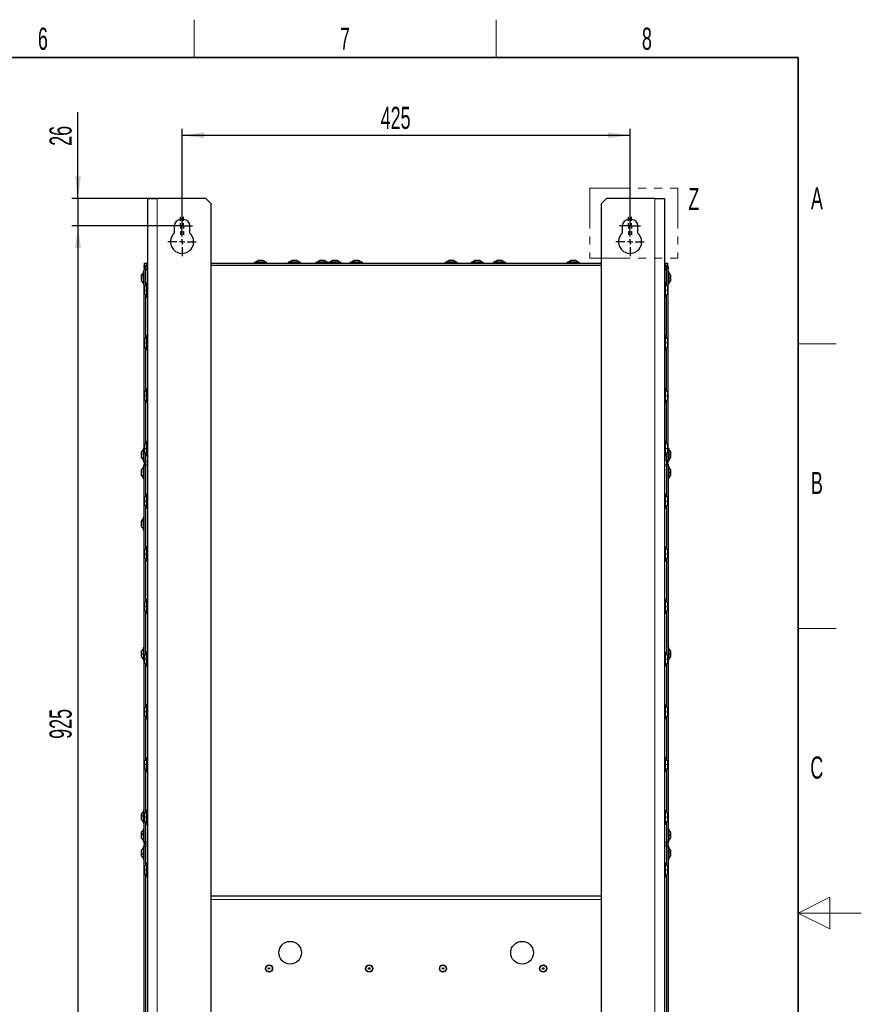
# Model space of a CAD drawing. Header units: millimetres. Extents: x 5 to 418, y 2 to 292.
# Tile 93 of 93: x 285 to 418, y 133 to 288. Entities that reach past the tile are written whole.
import ezdxf

# ---------------------------------------------------------------- set-up
doc = ezdxf.new("R2010")
doc.units = ezdxf.units.MM
doc.linetypes.add('PHANTOM', pattern=[12.7, 6.35, -1.27, 1.27, -1.27, 1.27, -1.27])
doc.layers.add('SLD-0', color=7, linetype='Continuous')
doc.styles.add('SLDTEXTSTYLE0', font='TXT', dxfattribs={"width": 0.605})
doc.dimstyles.new('SLDDIMSTYLE2', dxfattribs={"dimtxt": 3.5, "dimasz": 3.5, "dimexe": 0, "dimexo": 0.0625, "dimgap": 0.875, "dimtad": 1, "dimlfac": 6, "dimrnd": 1e-09, "dimzin": 12, "dimdsep": 46, "dimtxsty": 'SLDTEXTSTYLE0', "dimsah": 1, "dimcen": 0.09, "dimadec": 0, "dimazin": 3, "dimtfac": 1, "dimtofl": 0, "dimtmove": 0, "dimatfit": 3, "dimfxl": 1, "dimfrac": 2, "dimtolj": 1, "dimtzin": 12, "dimarcsym": 0})
doc.dimstyles.new('SLDDIMSTYLE3', dxfattribs={"dimtxt": 3.5, "dimasz": 3.5, "dimexe": 0, "dimexo": 0.0625, "dimgap": 0.875, "dimtad": 1, "dimlfac": 6, "dimrnd": 1e-09, "dimzin": 12, "dimdsep": 46, "dimtxsty": 'SLDTEXTSTYLE0', "dimsah": 1, "dimcen": 0.09, "dimadec": 0, "dimazin": 3, "dimtfac": 1, "dimtmove": 0, "dimatfit": 0, "dimfxl": 1, "dimfrac": 2, "dimtolj": 1, "dimtzin": 12, "dimarcsym": 0})

# ---------------------------------------------------------------- blocks, each defined once
blk = doc.blocks.new('_D_4')
at = {"layer": 'SLD-0', "color": 7}
for p, q in [((294.15, 260.22), (294.15, 273.9)), ((306.69, 260.22), (293.15, 260.22)), ((294.15, 260.22), (294.15, 255.88)), ((308.94, 255.88), (293.15, 255.88)), ((294.15, 255.88), (294.15, 248.88))]:
    blk.add_line(p, q, dxfattribs=at)
for points in [[(294.15, 260.22), (294.61, 263.72), (293.69, 263.72)], [(294.15, 255.88), (293.69, 252.38), (294.61, 252.38)]]:
    blk.add_solid(points, dxfattribs=at)
at = {"layer": 'SLD-0', "color": 7, "insert": (289.64, 268.56), "char_height": 3.5, "attachment_point": 1, "rotation": 90, "style": 'SLDTEXTSTYLE0'}
blk.add_mtext('26', dxfattribs=at)
blk = doc.blocks.new('_D_5')
at = {"layer": 'SLD-0', "color": 7}
for p, q in [((310.61, 255.63), (310.61, 271.22)), ((381.44, 255.63), (381.44, 271.22)), ((310.61, 270.22), (381.44, 270.22))]:
    blk.add_line(p, q, dxfattribs=at)
for points in [[(310.61, 270.22), (314.11, 269.76), (314.11, 270.68)], [(381.44, 270.22), (377.94, 270.68), (377.94, 269.76)]]:
    blk.add_solid(points, dxfattribs=at)
at = {"layer": 'SLD-0', "color": 7, "insert": (342.01, 274.73), "char_height": 3.5, "attachment_point": 1, "style": 'SLDTEXTSTYLE0'}
blk.add_mtext('425', dxfattribs=at)
blk = doc.blocks.new('_D_6')
at = {"layer": 'SLD-0', "color": 7}
for p, q in [((308.94, 255.88), (293.15, 255.88)), ((294.15, 255.88), (294.15, 101.72)), ((308.94, 101.72), (293.15, 101.72))]:
    blk.add_line(p, q, dxfattribs=at)
for points in [[(294.15, 255.88), (293.69, 252.38), (294.61, 252.38)], [(294.15, 101.72), (294.61, 105.22), (293.69, 105.22)]]:
    blk.add_solid(points, dxfattribs=at)
at = {"layer": 'SLD-0', "color": 7, "insert": (289.64, 174.79), "char_height": 3.5, "attachment_point": 1, "rotation": 90, "style": 'SLDTEXTSTYLE0'}
blk.add_mtext('925', dxfattribs=at)
blk = doc.blocks.new('SW_CENTERMARKSYMBOL_0')
at = {"layer": 'SLD-0', "color": 0}
for p, q in [((-0.83, 0), (-1.42, 0)), ((0, 0), (-0.42, 0)), ((0, 0.83), (0, 1.42)), ((0, 0), (0, 0.42)), ((0, 0), (0, -0.42)), ((0, 0), (0.42, 0)), ((0.83, 0), (1.42, 0)), ((0, -0.83), (0, -1.42))]:
    blk.add_line(p, q, dxfattribs=at)
blk = doc.blocks.new('SW_CENTERMARKSYMBOL_1')
at = {"layer": 'SLD-0', "color": 0}
for p, q in [((-0.83, 0), (-1.42, 0)), ((0, 0), (-0.42, 0)), ((0, 0.83), (0, 1.42)), ((0, 0), (0, 0.42)), ((0, 0), (0, -0.42)), ((0, 0), (0.42, 0)), ((0.83, 0), (1.42, 0)), ((0, -0.83), (0, -1.42))]:
    blk.add_line(p, q, dxfattribs=at)
blk = doc.blocks.new('SW_CENTERMARKSYMBOL_2')
at = {"layer": 'SLD-0', "color": 0}
for p, q in [((0, 0.83), (0, 2.25)), ((-0.83, 0), (-2.25, 0)), ((0, 0), (-0.42, 0)), ((0, 0), (0, 0.42)), ((0, 0), (0, -0.42)), ((0, 0), (0.42, 0)), ((0.83, 0), (2.25, 0)), ((0, -0.83), (0, -2.25))]:
    blk.add_line(p, q, dxfattribs=at)
blk = doc.blocks.new('SW_CENTERMARKSYMBOL_3')
at = {"layer": 'SLD-0', "color": 0}
for p, q in [((-0.83, 0), (-1.42, 0)), ((0, 0), (-0.42, 0)), ((0, 0.83), (0, 1.42)), ((0, 0), (0, 0.42)), ((0, 0), (0, -0.42)), ((0, 0), (0.42, 0)), ((0.83, 0), (1.42, 0)), ((0, -0.83), (0, -1.42))]:
    blk.add_line(p, q, dxfattribs=at)
blk = doc.blocks.new('SW_CENTERMARKSYMBOL_4')
at = {"layer": 'SLD-0', "color": 0}
for p, q in [((-0.83, 0), (-1.42, 0)), ((0, 0), (-0.42, 0)), ((0, 0.83), (0, 1.42)), ((0, 0), (0, 0.42)), ((0, 0), (0, -0.42)), ((0, 0), (0.42, 0)), ((0.83, 0), (1.42, 0)), ((0, -0.83), (0, -1.42))]:
    blk.add_line(p, q, dxfattribs=at)
blk = doc.blocks.new('SW_CENTERMARKSYMBOL_5')
at = {"layer": 'SLD-0', "color": 0}
for p, q in [((0, 0.83), (0, 2.25)), ((-0.83, 0), (-2.25, 0)), ((0, 0), (-0.42, 0)), ((0, 0), (0, 0.42)), ((0, 0), (0, -0.42)), ((0, 0), (0.42, 0)), ((0.83, 0), (2.25, 0)), ((0, -0.83), (0, -2.25))]:
    blk.add_line(p, q, dxfattribs=at)

msp = doc.modelspace()

# ---------------------------------------------------------------- linework, layer by layer
at = {"color": 7, "linetype": 'PHANTOM', "lineweight": 18}
for p, q in [((375.1004, 261.8351), (388.9651, 261.8351)), ((375.1004, 261.8351), (375.1004, 250.7879)), ((388.9651, 261.8351), (388.9651, 250.7879)), ((375.1004, 250.7879), (388.9651, 250.7879))]:
    msp.add_line(p, q, dxfattribs=at)
at = {"color": 7, "linetype": 'Continuous', "lineweight": 25}
for p, q in [((305.1903, 260.2183), (306.6903, 260.2183)), ((305.1903, 98.5516), (305.1903, 260.2183)), ((314.3569, 260.2183), (306.6903, 260.2183)), ((315.1903, 259.3849), (314.3569, 260.2183)), ((377.6903, 260.2183), (376.8569, 259.3849)), ((385.3569, 260.2183), (377.6903, 260.2183)), ((385.3569, 260.2183), (386.8569, 260.2183)), ((386.8569, 260.2183), (386.8569, 98.5516)), ((315.1903, 99.3849), (315.1903, 259.3849)), ((376.8569, 259.3849), (376.8569, 99.3849)), ((310.8569, 256.8849), (310.3569, 256.8849)), ((381.6903, 256.8849), (381.1903, 256.8849)), ((309.3569, 255.8849), (309.3569, 254.7261)), ((311.8569, 254.7261), (311.8569, 255.8849)), ((380.1903, 255.8849), (380.1903, 254.7261)), ((382.6903, 254.7261), (382.6903, 255.8849)), ((304.6069, 249.6433), (304.6903, 249.6433)), ((304.6069, 249.3099), (304.6069, 249.6433)), ((304.6632, 249.3099), (304.6069, 249.3099)), ((304.6069, 249.3099), (304.6069, 249.0599)), ((304.6903, 249.6433), (304.6903, 249.9766)), ((304.6903, 249.9766), (305.0236, 249.9766)), ((305.0236, 249.6433), (304.6903, 249.6433)), ((304.8569, 249.6433), (304.8569, 249.5386)), ((305.0236, 249.9766), (305.0236, 249.6433)), ((305.0236, 249.9766), (305.1903, 249.9766)), ((305.0236, 249.6433), (305.1903, 249.6433)), ((315.1903, 249.9766), (376.8569, 249.9766)), ((376.8569, 249.6433), (315.1903, 249.6433)), ((323.9236, 250.1433), (322.1236, 250.1433)), ((323.4361, 250.4349), (322.6111, 250.4349)), ((329.2569, 250.1433), (327.4569, 250.1433)), ((328.7694, 250.4349), (327.9444, 250.4349)), ((333.6403, 250.1433), (331.8403, 250.1433)), ((333.1528, 250.4349), (332.3278, 250.4349)), ((335.6736, 250.1433), (333.8736, 250.1433)), ((334.4408, 250.4349), (334.3611, 250.4349)), ((335.1861, 250.4349), (334.4408, 250.4349)), ((339.0569, 250.1433), (337.2569, 250.1433)), ((338.5694, 250.4349), (337.7444, 250.4349)), ((354.0569, 250.1433), (352.2569, 250.1433)), ((353.5694, 250.4349), (352.7444, 250.4349)), ((358.1736, 250.1433), (356.3736, 250.1433)), ((356.9316, 250.4349), (356.8611, 250.4349)), ((357.6861, 250.4349), (356.9316, 250.4349)), ((361.6736, 250.1433), (359.8736, 250.1433)), ((361.1861, 250.4349), (360.3611, 250.4349)), ((373.3403, 250.1433), (371.5403, 250.1433)), ((372.8528, 250.4349), (372.0278, 250.4349)), ((386.8569, 249.9766), (387.0236, 249.9766)), ((386.8569, 249.6433), (387.0236, 249.6433)), ((387.0236, 249.6433), (387.0236, 249.9766)), ((387.0236, 249.9766), (387.3569, 249.9766)), ((387.3569, 249.6433), (387.0236, 249.6433)), ((387.1903, 249.6433), (387.1903, 249.5386)), ((387.3569, 249.9766), (387.3569, 249.6433)), ((387.4403, 249.6433), (387.3569, 249.6433)), ((387.384, 249.3099), (387.4403, 249.3099)), ((387.4403, 249.3099), (387.4403, 249.6433)), ((387.4403, 249.3099), (387.4403, 249.0599)), ((304.1486, 248.0891), (304.1486, 247.8972)), ((304.1486, 247.8972), (304.1486, 247.2641)), ((304.4403, 248.5766), (304.4403, 248.1578)), ((304.4403, 248.1578), (304.4403, 246.7766)), ((304.6069, 218.7266), (304.6069, 249.0599)), ((304.8569, 246.4556), (304.8569, 249.0599)), ((304.8569, 248.9766), (305.1903, 248.9766)), ((386.8569, 248.9766), (387.1903, 248.9766)), ((387.1903, 246.4556), (387.1903, 249.0599)), ((387.4403, 218.7266), (387.4403, 249.0599)), ((387.6069, 246.7766), (387.6069, 248.5766)), ((387.8986, 247.2641), (387.8986, 248.0891)), ((304.6403, 246.2316), (304.6403, 245.7183)), ((304.9903, 246.7516), (304.9903, 245.7183)), ((387.0569, 244.6849), (387.0569, 246.7516)), ((387.4069, 245.7183), (387.4069, 246.2316)), ((304.6403, 245.7183), (304.6403, 245.2049)), ((304.8569, 238.1223), (304.8569, 244.9733)), ((304.9903, 245.7183), (304.9903, 244.6849)), ((387.1903, 238.1223), (387.1903, 244.9733)), ((387.4069, 245.2049), (387.4069, 245.7183)), ((304.9903, 238.4183), (304.9903, 237.3849)), ((387.0569, 236.3516), (387.0569, 238.4183)), ((304.6403, 237.8983), (304.6403, 237.3849)), ((304.6403, 237.3849), (304.6403, 236.8716)), ((304.8569, 229.789), (304.8569, 236.64)), ((304.9903, 237.3849), (304.9903, 236.3516)), ((387.1903, 229.789), (387.1903, 236.64)), ((387.4069, 237.3849), (387.4069, 237.8983)), ((387.4069, 236.8716), (387.4069, 237.3849)), ((304.6403, 229.5649), (304.6403, 229.0516)), ((304.6403, 229.0516), (304.6403, 228.5383)), ((304.9903, 230.0849), (304.9903, 229.0516)), ((304.9903, 229.0516), (304.9903, 228.0183)), ((387.0569, 228.0183), (387.0569, 230.0849)), ((387.4069, 229.0516), (387.4069, 229.5649)), ((387.4069, 228.5383), (387.4069, 229.0516)), ((304.8569, 221.4556), (304.8569, 228.3066)), ((387.1903, 221.4556), (387.1903, 228.3066)), ((304.6403, 221.2316), (304.6403, 220.7183)), ((304.9903, 221.7516), (304.9903, 220.7183)), ((387.0569, 219.6849), (387.0569, 221.7516)), ((387.4069, 220.7183), (387.4069, 221.2316)), ((304.1486, 220.1391), (304.1486, 219.4005)), ((304.4403, 220.6266), (304.4403, 219.0152)), ((304.6403, 220.7183), (304.6403, 220.2049)), ((304.8569, 218.7266), (304.8569, 219.9733)), ((304.9903, 220.7183), (304.9903, 219.6849)), ((387.1903, 218.7266), (387.1903, 219.9733)), ((387.4069, 220.2049), (387.4069, 220.7183)), ((387.6069, 218.8266), (387.6069, 220.6266)), ((387.8986, 219.3141), (387.8986, 220.1391)), ((304.1486, 219.4005), (304.1486, 219.3141)), ((304.4403, 219.0152), (304.4403, 218.8266)), ((304.6069, 218.7266), (304.8569, 218.7266)), ((304.6069, 218.3933), (304.6069, 218.7266)), ((304.8569, 218.3933), (304.6069, 218.3933)), ((304.6069, 218.2266), (304.8569, 218.2266)), ((304.6069, 217.8933), (304.6069, 218.2266)), ((304.8569, 218.7266), (304.8569, 218.3933)), ((304.8569, 218.2266), (304.8569, 218.3933)), ((304.8569, 218.2266), (304.8569, 217.8933)), ((387.4403, 218.7266), (387.1903, 218.7266)), ((387.1903, 218.7266), (387.1903, 218.3933)), ((387.1903, 218.3933), (387.4403, 218.3933)), ((387.1903, 218.3933), (387.1903, 218.2266)), ((387.1903, 218.2266), (387.4403, 218.2266)), ((387.1903, 217.8933), (387.1903, 218.2266)), ((387.4403, 218.3933), (387.4403, 218.7266)), ((387.4403, 218.2266), (387.4403, 217.8933)), ((304.1486, 217.3058), (304.1486, 216.5713)), ((304.1486, 216.5713), (304.1486, 216.4808)), ((304.4403, 217.7933), (304.4403, 216.1907)), ((304.8569, 217.8933), (304.6069, 217.8933)), ((304.6069, 158.5599), (304.6069, 217.8933)), ((304.8569, 213.1223), (304.8569, 217.8933)), ((387.4403, 217.8933), (387.1903, 217.8933)), ((387.1903, 217.8933), (387.1903, 213.1223)), ((387.4403, 217.8933), (387.4403, 158.5599)), ((387.6069, 215.9933), (387.6069, 217.7933)), ((387.8986, 216.4808), (387.8986, 217.3058)), ((304.4403, 216.1907), (304.4403, 215.9933)), ((304.9903, 213.4183), (304.9903, 212.3849)), ((387.0569, 211.3516), (387.0569, 213.4183)), ((304.6403, 212.8983), (304.6403, 212.3849)), ((304.6403, 212.3849), (304.6403, 211.8716)), ((304.9903, 212.3849), (304.9903, 211.3516)), ((387.4069, 212.3849), (387.4069, 212.8983)), ((387.4069, 211.8716), (387.4069, 212.3849)), ((304.8569, 204.789), (304.8569, 211.64)), ((387.1903, 211.64), (387.1903, 204.789)), ((304.1486, 209.2224), (304.1486, 209.0496)), ((304.1486, 209.0496), (304.1486, 208.3974)), ((304.4403, 209.7099), (304.4403, 209.3329)), ((304.4403, 209.3329), (304.4403, 207.9099)), ((304.6403, 204.5649), (304.6403, 204.0516)), ((304.6403, 204.0516), (304.6403, 203.5383)), ((304.9903, 205.0849), (304.9903, 204.0516)), ((304.9903, 204.0516), (304.9903, 203.0183)), ((387.0569, 203.0183), (387.0569, 205.0849)), ((387.4069, 204.0516), (387.4069, 204.5649)), ((387.4069, 203.5383), (387.4069, 204.0516)), ((304.8569, 196.4556), (304.8569, 203.3066)), ((387.1903, 203.3066), (387.1903, 196.4556)), ((304.6403, 196.2316), (304.6403, 195.7183)), ((304.9903, 196.7516), (304.9903, 195.7183)), ((387.0569, 194.6849), (387.0569, 196.7516)), ((387.4069, 195.7183), (387.4069, 196.2316)), ((304.6403, 195.7183), (304.6403, 195.2049)), ((304.8569, 188.1223), (304.8569, 194.9733)), ((304.9903, 195.7183), (304.9903, 194.6849)), ((387.1903, 194.9733), (387.1903, 188.1223)), ((387.4069, 195.2049), (387.4069, 195.7183)), ((304.1486, 188.6378), (304.1486, 188.6372)), ((304.1486, 188.6372), (304.1486, 187.8154)), ((304.4403, 189.1266), (304.4403, 187.3266)), ((304.9903, 188.4183), (304.9903, 187.3849)), ((387.0569, 186.3516), (387.0569, 188.4183)), ((387.6069, 187.3266), (387.6069, 189.1266)), ((387.8986, 187.8141), (387.8986, 188.6391)), ((304.6403, 187.8983), (304.6403, 187.3849)), ((304.6403, 187.3849), (304.6403, 186.8716)), ((304.9903, 187.3849), (304.9903, 186.3516)), ((387.4069, 187.3849), (387.4069, 187.8983)), ((387.4069, 186.8716), (387.4069, 187.3849)), ((304.8569, 179.789), (304.8569, 186.64)), ((387.1903, 186.64), (387.1903, 179.789)), ((304.6403, 179.5649), (304.6403, 179.0516)), ((304.6403, 179.0516), (304.6403, 178.5383)), ((304.9903, 180.0849), (304.9903, 179.0516)), ((304.9903, 179.0516), (304.9903, 178.0183)), ((387.0569, 178.0183), (387.0569, 180.0849)), ((387.4069, 179.0516), (387.4069, 179.5649)), ((387.4069, 178.5383), (387.4069, 179.0516)), ((304.8569, 171.4556), (304.8569, 178.3066)), ((387.1903, 178.3066), (387.1903, 171.4556)), ((304.9903, 171.7516), (304.9903, 170.7183)), ((387.0569, 169.6849), (387.0569, 171.7516)), ((304.6403, 171.2316), (304.6403, 170.7183)), ((304.6403, 170.7183), (304.6403, 170.2049)), ((304.8569, 163.1223), (304.8569, 169.9733)), ((304.9903, 170.7183), (304.9903, 169.6849)), ((387.1903, 169.9733), (387.1903, 163.1223)), ((387.4069, 170.7183), (387.4069, 171.2316)), ((387.4069, 170.2049), (387.4069, 170.7183)), ((304.1486, 162.8891), (304.1486, 162.6341)), ((304.1486, 162.6341), (304.1486, 162.0641)), ((304.4403, 163.3766), (304.4403, 162.8203)), ((304.4403, 162.8203), (304.4403, 161.5766)), ((304.6403, 162.8983), (304.6403, 162.3849)), ((304.6403, 162.3849), (304.6403, 161.8716)), ((304.9903, 163.4183), (304.9903, 162.3849)), ((304.9903, 162.3849), (304.9903, 161.3516)), ((387.0569, 161.3516), (387.0569, 163.4183)), ((387.4069, 162.3849), (387.4069, 162.8983)), ((387.4069, 161.8716), (387.4069, 162.3849)), ((304.4403, 160.4599), (304.4403, 159.9036)), ((304.8569, 158.5599), (304.8569, 161.64)), ((387.1903, 161.64), (387.1903, 158.5599)), ((387.6069, 158.6599), (387.6069, 160.4599)), ((304.1486, 159.9724), (304.1486, 159.7174)), ((304.1486, 159.7174), (304.1486, 159.1474)), ((304.4403, 159.9036), (304.4403, 158.6599)), ((387.8986, 159.1487), (387.8986, 159.9711)), ((304.4403, 157.6266), (304.4403, 155.8266)), ((304.6069, 158.5599), (304.8569, 158.5599)), ((304.6069, 158.2266), (304.6069, 158.5599)), ((304.8569, 158.2266), (304.6069, 158.2266)), ((304.6069, 158.0599), (304.8569, 158.0599)), ((304.6069, 157.7266), (304.6069, 158.0599)), ((304.8569, 157.7266), (304.6069, 157.7266)), ((304.6069, 120.8099), (304.6069, 157.7266)), ((304.8569, 158.5599), (304.8569, 158.2266)), ((304.8569, 158.0599), (304.8569, 158.2266)), ((304.8569, 158.0599), (304.8569, 157.7266)), ((304.8569, 154.789), (304.8569, 157.7266)), ((387.1903, 158.5599), (387.4403, 158.5599)), ((387.1903, 158.2266), (387.1903, 158.5599)), ((387.4403, 158.2266), (387.1903, 158.2266)), ((387.1903, 158.2266), (387.1903, 158.0599)), ((387.1903, 158.0599), (387.4403, 158.0599)), ((387.1903, 157.7266), (387.1903, 158.0599)), ((387.1903, 157.7266), (387.1903, 154.789)), ((387.4403, 157.7266), (387.1903, 157.7266)), ((387.4403, 158.5599), (387.4403, 158.2266)), ((387.4403, 158.0599), (387.4403, 157.7266)), ((387.4403, 157.7266), (387.4403, 120.8099)), ((387.6069, 155.8266), (387.6069, 157.6266)), ((304.1486, 156.873), (304.148, 156.873)), ((304.148, 156.5802), (304.1486, 156.5802)), ((304.1486, 157.1391), (304.1486, 156.6113)), ((304.1486, 156.6113), (304.1486, 156.3141)), ((387.8986, 156.8534), (387.8986, 157.1391)), ((387.8986, 156.3141), (387.8986, 156.8534)), ((304.6403, 154.5649), (304.6403, 154.0516)), ((304.9903, 155.0849), (304.9903, 154.0516)), ((387.0569, 153.0183), (387.0569, 155.0849)), ((387.4069, 154.0516), (387.4069, 154.5649)), ((304.6403, 154.0516), (304.6403, 153.5383)), ((304.8569, 120.8099), (304.8569, 153.3066)), ((304.9903, 154.0516), (304.9903, 153.0183)), ((387.1903, 153.3066), (387.1903, 120.8099)), ((387.4069, 153.5383), (387.4069, 154.0516)), ((315.1903, 149.9766), (376.8569, 149.9766)), ((315.1903, 149.9764), (376.8569, 149.9764))]:
    msp.add_line(p, q, dxfattribs=at)
at = {"color": 7, "linetype": 'Continuous', "lineweight": 18}
for p, q in [((306.6903, 98.5516), (306.6903, 260.2183)), ((385.3569, 260.2183), (385.3569, 98.5516)), ((304.8569, 249.0599), (304.6069, 249.0599)), ((387.1903, 249.0599), (387.4403, 249.0599)), ((376.8569, 149.3931), (315.1903, 149.3931))]:
    msp.add_line(p, q, dxfattribs=at)
at = {"color": 7, "linetype": 'Continuous', "lineweight": 25}
for centre, radius in [((327.6903, 140.9764), 1.7917), ((364.3569, 140.9764), 1.7917), ((324.3569, 138.4764), 0.5667), ((324.3569, 138.4764), 0.5167), ((324.3569, 138.4764), 0.125), ((340.1903, 138.4764), 0.5667), ((340.1903, 138.4764), 0.5167), ((340.1903, 138.4764), 0.125), ((351.8569, 138.4764), 0.5667), ((351.8569, 138.4764), 0.5167), ((351.8569, 138.4764), 0.125), ((367.6903, 138.4764), 0.5667), ((367.6903, 138.4764), 0.5167), ((367.6903, 138.4764), 0.125)]:
    msp.add_circle(centre, radius, dxfattribs=at)
for centre, radius, start, end in [((310.3569, 255.8849), 1, 90, 180), ((310.8569, 255.8849), 1, 0, 90), ((381.1903, 255.8849), 1, 90, 180), ((381.6903, 255.8849), 1, 0, 90), ((310.6069, 253.3849), 1.8333, 132.985886, 47.014114), ((381.4403, 253.3849), 1.8333, 132.985886, 47.014114), ((305.1903, 249.0599), 0.5833, 90, 180), ((305.1903, 249.0599), 0.3333, 90, 180), ((322.1236, 250.0599), 0.0833, 90, 270), ((323.9236, 250.0599), 0.0833, 270, 90), ((327.4569, 250.0599), 0.0833, 90, 270), ((329.2569, 250.0599), 0.0833, 270, 90), ((331.8403, 250.0599), 0.0833, 90, 270), ((333.6403, 250.0599), 0.0833, 270, 90), ((333.8736, 250.0599), 0.0833, 90, 270), ((335.6736, 250.0599), 0.0833, 270, 90), ((337.2569, 250.0599), 0.0833, 90, 270), ((339.0569, 250.0599), 0.0833, 270, 90), ((352.2569, 250.0599), 0.0833, 90, 270), ((354.0569, 250.0599), 0.0833, 270, 90), ((356.3736, 250.0599), 0.0833, 90, 270), ((358.1736, 250.0599), 0.0833, 270, 90), ((359.8736, 250.0599), 0.0833, 90, 270), ((361.6736, 250.0599), 0.0833, 270, 90), ((371.5403, 250.0599), 0.0833, 90, 270), ((373.3403, 250.0599), 0.0833, 270, 90), ((376.8736, 250.0599), 0.0833, 101.536959, 258.463041), ((386.8569, 249.0599), 0.5833, 0, 90), ((386.8569, 249.0599), 0.3333, 0, 90), ((304.5236, 248.5766), 0.0833, 360, 180), ((387.5236, 248.5766), 0.0833, 0, 180), ((304.5236, 246.7766), 0.0833, 180, 0), ((305.0903, 246.7516), 0.1, 0, 180), ((386.9569, 246.7516), 0.1, 0, 180), ((387.5236, 246.7766), 0.0833, 180, 360), ((305.4882, 245.7809), 1.025, 214.188104, 240.939437), ((305.0903, 244.6849), 0.1, 180, 360), ((386.9569, 244.6849), 0.1, 180, 360), ((386.5591, 245.7809), 1.025, 299.060563, 325.811896), ((305.0903, 238.4183), 0.1, 0, 180), ((386.9569, 238.4183), 0.1, 0, 180), ((305.4882, 237.4476), 1.025, 214.188104, 240.939437), ((386.5591, 237.4476), 1.025, 299.060563, 325.811896), ((305.0903, 236.3516), 0.1, 180, 360), ((386.9569, 236.3516), 0.1, 180, 360), ((305.0903, 230.0849), 0.1, 0, 180), ((386.9569, 230.0849), 0.1, 0, 180), ((305.4882, 229.1142), 1.025, 214.188104, 240.939437), ((305.0903, 228.0183), 0.1, 180, 360), ((386.9569, 228.0183), 0.1, 180, 360), ((386.5591, 229.1142), 1.025, 299.060563, 325.811896), ((305.0903, 221.7516), 0.1, 0, 180), ((386.9569, 221.7516), 0.1, 0, 180), ((304.5236, 220.6266), 0.0833, 360, 180), ((305.4882, 220.7809), 1.025, 214.188104, 240.939437), ((305.0903, 219.6849), 0.1, 180, 360), ((386.9569, 219.6849), 0.1, 180, 360), ((386.5591, 220.7809), 1.025, 299.060563, 325.811896), ((387.5236, 220.6266), 0.0833, 0, 180), ((304.5236, 218.8266), 0.0833, 180, 0), ((387.5236, 218.8266), 0.0833, 180, 360), ((304.5236, 217.7933), 0.0833, 360, 180), ((387.5236, 217.7933), 0.0833, 0, 180), ((304.5236, 215.9933), 0.0833, 180, 0), ((387.5236, 215.9933), 0.0833, 180, 360), ((305.0903, 213.4183), 0.1, 0, 180), ((386.9569, 213.4183), 0.1, 0, 180), ((305.4882, 212.4476), 1.025, 214.188104, 240.939437), ((386.5591, 212.4476), 1.025, 299.060563, 325.811896), ((305.0903, 211.3516), 0.1, 180, 360), ((386.9569, 211.3516), 0.1, 180, 360), ((304.5236, 209.7099), 0.0833, 360, 180), ((304.5236, 207.9099), 0.0833, 180, 0), ((305.0903, 205.0849), 0.1, 0, 180), ((386.9569, 205.0849), 0.1, 0, 180), ((305.4882, 204.1142), 1.025, 214.188104, 240.939437), ((305.0903, 203.0183), 0.1, 180, 360), ((386.9569, 203.0183), 0.1, 180, 360), ((386.5591, 204.1142), 1.025, 299.060563, 325.811896), ((305.0903, 196.7516), 0.1, 0, 180), ((386.9569, 196.7516), 0.1, 0, 180), ((305.4882, 195.7809), 1.025, 214.188104, 240.939437), ((305.0903, 194.6849), 0.1, 180, 360), ((386.9569, 194.6849), 0.1, 180, 360), ((386.5591, 195.7809), 1.025, 299.060563, 325.811896), ((304.5236, 189.1266), 0.0833, 360, 180), ((305.0903, 188.4183), 0.1, 0, 180), ((386.9569, 188.4183), 0.1, 0, 180), ((387.5236, 189.1266), 0.0833, 0, 180), ((304.5236, 187.3266), 0.0833, 180, 0), ((305.4882, 187.4476), 1.025, 214.188104, 240.939437), ((386.5591, 187.4476), 1.025, 299.060563, 325.811896), ((387.5236, 187.3266), 0.0833, 180, 360), ((305.0903, 186.3516), 0.1, 180, 360), ((386.9569, 186.3516), 0.1, 180, 360), ((305.0903, 180.0849), 0.1, 0, 180), ((386.9569, 180.0849), 0.1, 0, 180), ((305.4882, 179.1142), 1.025, 214.188104, 240.939437), ((305.0903, 178.0183), 0.1, 180, 360), ((386.9569, 178.0183), 0.1, 180, 360), ((386.5591, 179.1142), 1.025, 299.060563, 325.811896), ((305.0903, 171.7516), 0.1, 0, 180), ((386.9569, 171.7516), 0.1, 0, 180), ((305.4882, 170.7809), 1.025, 214.188104, 240.939437), ((386.5591, 170.7809), 1.025, 299.060563, 325.811896), ((305.0903, 169.6849), 0.1, 180, 360), ((386.9569, 169.6849), 0.1, 180, 360), ((305.0903, 163.4183), 0.1, 0, 180), ((386.9569, 163.4183), 0.1, 0, 180), ((304.5236, 163.3766), 0.0833, 360, 180), ((304.5236, 161.5766), 0.0833, 180, 0), ((304.5236, 160.4599), 0.0833, 360, 180), ((305.4882, 162.4476), 1.025, 214.188104, 240.939437), ((305.0903, 161.3516), 0.1, 180, 360), ((386.9569, 161.3516), 0.1, 180, 360), ((386.5591, 162.4476), 1.025, 299.060563, 325.811896), ((387.5236, 160.4599), 0.0833, 0, 180), ((304.5236, 158.6599), 0.0833, 180, 0), ((304.5236, 157.6266), 0.0833, 360, 180), ((387.5236, 158.6599), 0.0833, 180, 360), ((387.5236, 157.6266), 0.0833, 0, 180), ((304.5236, 155.8266), 0.0833, 180, 0), ((387.5236, 155.8266), 0.0833, 180, 360), ((305.0903, 155.0849), 0.1, 0, 180), ((386.9569, 155.0849), 0.1, 0, 180), ((305.4882, 154.1142), 1.025, 214.188104, 240.939437), ((305.0903, 153.0183), 0.1, 180, 360), ((386.9569, 153.0183), 0.1, 180, 360), ((386.5591, 154.1142), 1.025, 299.060563, 325.811896)]:
    msp.add_arc(centre, radius, start, end, dxfattribs=at)
for points in [[(322.2903, 250.1433), (322.3354, 250.2011), (322.4256, 250.3167), (322.5493, 250.3955), (322.6111, 250.4349)], [(323.7569, 250.1433), (323.7118, 250.2011), (323.6216, 250.3167), (323.4979, 250.3955), (323.4361, 250.4349)], [(327.6236, 250.1433), (327.6687, 250.2011), (327.759, 250.3167), (327.8826, 250.3955), (327.9444, 250.4349)], [(329.0903, 250.1433), (329.0452, 250.2011), (328.9549, 250.3167), (328.8313, 250.3955), (328.7694, 250.4349)], [(332.0069, 250.1433), (332.0521, 250.2011), (332.1423, 250.3167), (332.2659, 250.3955), (332.3278, 250.4349)], [(333.4736, 250.1433), (333.4285, 250.2011), (333.3383, 250.3167), (333.2146, 250.3955), (333.1528, 250.4349)], [(334.0403, 250.1433), (334.0854, 250.2011), (334.1756, 250.3167), (334.2993, 250.3955), (334.3611, 250.4349)], [(335.5069, 250.1433), (335.4618, 250.2011), (335.3716, 250.3167), (335.2479, 250.3955), (335.1861, 250.4349)], [(337.4236, 250.1433), (337.4687, 250.2011), (337.559, 250.3167), (337.6826, 250.3955), (337.7444, 250.4349)], [(338.8903, 250.1433), (338.8452, 250.2011), (338.7549, 250.3167), (338.6313, 250.3955), (338.5694, 250.4349)], [(352.4236, 250.1433), (352.4687, 250.2011), (352.559, 250.3167), (352.6826, 250.3955), (352.7444, 250.4349)], [(353.8903, 250.1433), (353.8452, 250.2011), (353.7549, 250.3167), (353.6313, 250.3955), (353.5694, 250.4349)], [(356.5403, 250.1433), (356.5854, 250.2011), (356.6756, 250.3167), (356.7993, 250.3955), (356.8611, 250.4349)], [(358.0069, 250.1433), (357.9618, 250.2011), (357.8716, 250.3167), (357.7479, 250.3955), (357.6861, 250.4349)], [(360.0403, 250.1433), (360.0854, 250.2011), (360.1756, 250.3167), (360.2993, 250.3955), (360.3611, 250.4349)], [(361.5069, 250.1433), (361.4618, 250.2011), (361.3716, 250.3167), (361.2479, 250.3955), (361.1861, 250.4349)], [(371.7069, 250.1433), (371.7521, 250.2011), (371.8423, 250.3167), (371.9659, 250.3955), (372.0278, 250.4349)], [(373.1736, 250.1433), (373.1285, 250.2011), (373.0383, 250.3167), (372.9146, 250.3955), (372.8528, 250.4349)], [(387.6069, 248.4099), (387.6647, 248.3648), (387.7803, 248.2746), (387.8592, 248.1509), (387.8986, 248.0891)], [(304.9903, 246.5516), (304.9226, 246.5085), (304.7871, 246.4224), (304.6892, 246.2952), (304.6403, 246.2316)], [(387.4069, 246.2316), (387.358, 246.2952), (387.2601, 246.4224), (387.1247, 246.5085), (387.0569, 246.5516)], [(387.6069, 246.9433), (387.6647, 246.9884), (387.7803, 247.0786), (387.8592, 247.2023), (387.8986, 247.2641)], [(304.9903, 238.2183), (304.9226, 238.1752), (304.7871, 238.089), (304.6892, 237.9619), (304.6403, 237.8983)], [(387.4069, 237.8983), (387.358, 237.9619), (387.2601, 238.089), (387.1247, 238.1752), (387.0569, 238.2183)], [(304.9903, 229.8849), (304.9226, 229.8419), (304.7871, 229.7557), (304.6892, 229.6285), (304.6403, 229.5649)], [(387.4069, 229.5649), (387.358, 229.6285), (387.2601, 229.7557), (387.1247, 229.8419), (387.0569, 229.8849)], [(304.9903, 221.5516), (304.9226, 221.5085), (304.7871, 221.4224), (304.6892, 221.2952), (304.6403, 221.2316)], [(387.4069, 221.2316), (387.358, 221.2952), (387.2601, 221.4224), (387.1247, 221.5085), (387.0569, 221.5516)], [(387.6069, 220.4599), (387.6647, 220.4148), (387.7803, 220.3246), (387.8592, 220.2009), (387.8986, 220.1391)], [(387.6069, 218.9933), (387.6647, 219.0384), (387.7803, 219.1286), (387.8592, 219.2523), (387.8986, 219.3141)], [(387.6069, 217.6266), (387.6647, 217.5815), (387.7803, 217.4913), (387.8592, 217.3676), (387.8986, 217.3058)], [(387.6069, 216.1599), (387.6647, 216.2051), (387.7803, 216.2953), (387.8592, 216.4189), (387.8986, 216.4808)], [(304.9903, 213.2183), (304.9226, 213.1752), (304.7871, 213.089), (304.6892, 212.9619), (304.6403, 212.8983)], [(387.4069, 212.8983), (387.358, 212.9619), (387.2601, 213.089), (387.1247, 213.1752), (387.0569, 213.2183)], [(304.9903, 204.8849), (304.9226, 204.8419), (304.7871, 204.7557), (304.6892, 204.6285), (304.6403, 204.5649)], [(387.4069, 204.5649), (387.358, 204.6285), (387.2601, 204.7557), (387.1247, 204.8419), (387.0569, 204.8849)], [(304.9903, 196.5516), (304.9226, 196.5085), (304.7871, 196.4224), (304.6892, 196.2952), (304.6403, 196.2316)], [(387.4069, 196.2316), (387.358, 196.2952), (387.2601, 196.4224), (387.1247, 196.5085), (387.0569, 196.5516)], [(387.6069, 188.9599), (387.6647, 188.9148), (387.7803, 188.8246), (387.8592, 188.7009), (387.8986, 188.6391)], [(304.9903, 188.2183), (304.9226, 188.1752), (304.7871, 188.089), (304.6892, 187.9619), (304.6403, 187.8983)], [(387.4069, 187.8983), (387.358, 187.9619), (387.2601, 188.089), (387.1247, 188.1752), (387.0569, 188.2183)], [(387.6069, 187.4933), (387.6647, 187.5384), (387.7803, 187.6286), (387.8592, 187.7523), (387.8986, 187.8141)], [(304.9903, 179.8849), (304.9226, 179.8419), (304.7871, 179.7557), (304.6892, 179.6285), (304.6403, 179.5649)], [(387.4069, 179.5649), (387.358, 179.6285), (387.2601, 179.7557), (387.1247, 179.8419), (387.0569, 179.8849)], [(304.9903, 171.5516), (304.9226, 171.5085), (304.7871, 171.4224), (304.6892, 171.2952), (304.6403, 171.2316)], [(387.4069, 171.2316), (387.358, 171.2952), (387.2601, 171.4224), (387.1247, 171.5085), (387.0569, 171.5516)], [(304.9903, 163.2183), (304.9226, 163.1752), (304.7871, 163.089), (304.6892, 162.9619), (304.6403, 162.8983)], [(387.4069, 162.8983), (387.358, 162.9619), (387.2601, 163.089), (387.1247, 163.1752), (387.0569, 163.2183)], [(387.6069, 158.8289), (387.6647, 158.8739), (387.7803, 158.9638), (387.8592, 159.0871), (387.8986, 159.1487)], [(304.9903, 154.8849), (304.9226, 154.8419), (304.7871, 154.7557), (304.6892, 154.6285), (304.6403, 154.5649)], [(387.4069, 154.5649), (387.358, 154.6285), (387.2601, 154.7557), (387.1247, 154.8419), (387.0569, 154.8849)]]:
    msp.add_open_spline(points, degree=3, dxfattribs=at)
for points, knots in [([(334.3611, 250.4349), (334.2993, 250.3955), (334.1756, 250.3167), (334.0854, 250.2011), (334.0403, 250.1433)], [0, 0, 0, 0, 0.5, 1, 1, 1, 1]), ([(334.8348, 250.1147), (334.8401, 250.1186), (334.8507, 250.1264), (334.8736, 250.1356), (334.8993, 250.1418), (334.9253, 250.144), (334.9476, 250.1418), (334.9629, 250.1357), (334.9706, 250.1265), (334.9691, 250.1187), (334.9684, 250.1147)], [0, 0, 0, 0, 0.12522067, 0.24948138, 0.37432391, 0.49906134, 0.62389537, 0.74938732, 0.87444029, 1, 1, 1, 1]), ([(335.5069, 250.1433), (335.4618, 250.2011), (335.3716, 250.3167), (335.2479, 250.3955), (335.1861, 250.4349)], [0, 0, 0, 0, 0.5, 1, 1, 1, 1]), ([(356.8611, 250.4349), (356.7993, 250.3955), (356.6756, 250.3167), (356.5854, 250.2011), (356.5403, 250.1433)], [0, 0, 0, 0, 0.499999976, 1, 1, 1, 1]), ([(357.3471, 250.1147), (357.3527, 250.1186), (357.3637, 250.1264), (357.3869, 250.1356), (357.4128, 250.1418), (357.4385, 250.144), (357.4602, 250.1418), (357.4747, 250.1357), (357.4814, 250.1265), (357.4794, 250.1187), (357.4783, 250.1147)], [0, 0, 0, 0, 0.125220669, 0.249481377, 0.374323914, 0.49906134, 0.623895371, 0.749387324, 0.874440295, 1, 1, 1, 1]), ([(358.0069, 250.1433), (357.9618, 250.2011), (357.8716, 250.3167), (357.7479, 250.3955), (357.6861, 250.4349)], [0, 0, 0, 0, 0.50000002, 1, 1, 1, 1]), ([(304.4403, 248.4099), (304.3825, 248.3648), (304.2669, 248.2746), (304.188, 248.1509), (304.1486, 248.0891)], [0, 0, 0, 0, 0.50000009, 1, 1, 1, 1]), ([(304.4688, 247.5908), (304.4649, 247.593), (304.4571, 247.5974), (304.4479, 247.6132), (304.4418, 247.635), (304.4395, 247.6611), (304.4417, 247.6877), (304.4478, 247.7107), (304.4571, 247.7282), (304.4649, 247.7338), (304.4688, 247.7367)], [0, 0, 0, 0, 0.1251933, 0.24943846, 0.37427938, 0.49902445, 0.62386859, 0.74936876, 0.87443044, 1, 1, 1, 1]), ([(387.5784, 247.7496), (387.5823, 247.7471), (387.5901, 247.7421), (387.5993, 247.7255), (387.6054, 247.7031), (387.6077, 247.6768), (387.6055, 247.6504), (387.5994, 247.6279), (387.5902, 247.6112), (387.5823, 247.6061), (387.5784, 247.6036)], [0, 0, 0, 0, 0.12522174, 0.24948305, 0.37432565, 0.49906277, 0.6238964, 0.74938803, 0.87444058, 1, 1, 1, 1]), ([(304.1486, 247.2641), (304.188, 247.2023), (304.2669, 247.0786), (304.3825, 246.9884), (304.4403, 246.9433)], [0, 0, 0, 0, 0.49999991, 1, 1, 1, 1]), ([(304.4403, 220.4599), (304.3825, 220.4148), (304.2669, 220.3246), (304.188, 220.2009), (304.1486, 220.1391)], [0, 0, 0, 0, 0.5, 1, 1, 1, 1]), ([(304.4688, 219.7791), (304.4649, 219.7843), (304.4571, 219.7945), (304.4479, 219.8171), (304.4418, 219.8427), (304.4395, 219.8689), (304.4417, 219.8916), (304.4478, 219.9074), (304.4571, 219.9158), (304.4649, 219.9147), (304.4688, 219.9142)], [0, 0, 0, 0, 0.12522067, 0.24948138, 0.37432391, 0.49906134, 0.62389537, 0.74938732, 0.87444029, 1, 1, 1, 1]), ([(387.5784, 219.7996), (387.5823, 219.7971), (387.5901, 219.7921), (387.5993, 219.7755), (387.6054, 219.7531), (387.6077, 219.7268), (387.6055, 219.7004), (387.5994, 219.6779), (387.5902, 219.6612), (387.5823, 219.6561), (387.5784, 219.6536)], [0, 0, 0, 0, 0.125221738, 0.249483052, 0.374325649, 0.499062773, 0.623896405, 0.749388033, 0.87444058, 1, 1, 1, 1]), ([(304.1486, 219.3141), (304.188, 219.2523), (304.2669, 219.1286), (304.3825, 219.0384), (304.4403, 218.9933)], [0, 0, 0, 0, 0.5, 1, 1, 1, 1]), ([(304.4403, 217.6266), (304.3825, 217.5815), (304.2669, 217.4913), (304.188, 217.3676), (304.1486, 217.3058)], [0, 0, 0, 0, 0.50000001, 1, 1, 1, 1]), ([(304.1486, 216.4808), (304.188, 216.4189), (304.2669, 216.2953), (304.3825, 216.2051), (304.4403, 216.1599)], [0, 0, 0, 0, 0.49999999, 1, 1, 1, 1]), ([(304.4688, 216.9406), (304.4649, 216.9457), (304.4571, 216.9558), (304.4479, 216.9781), (304.4418, 217.0037), (304.4395, 217.03), (304.4417, 217.0529), (304.4478, 217.0691), (304.4571, 217.0778), (304.4649, 217.077), (304.4688, 217.0766)], [0, 0, 0, 0, 0.12522067, 0.24948138, 0.37432391, 0.49906134, 0.62389537, 0.74938732, 0.87444029, 1, 1, 1, 1]), ([(387.5784, 216.9662), (387.5823, 216.9637), (387.5901, 216.9588), (387.5993, 216.9421), (387.6054, 216.9198), (387.6077, 216.8935), (387.6055, 216.8671), (387.5994, 216.8446), (387.5902, 216.8278), (387.5823, 216.8228), (387.5784, 216.8203)], [0, 0, 0, 0, 0.12522174, 0.24948305, 0.37432565, 0.49906277, 0.6238964, 0.74938803, 0.87444058, 1, 1, 1, 1]), ([(304.4403, 209.5433), (304.3825, 209.4981), (304.2669, 209.4079), (304.188, 209.2843), (304.1486, 209.2224)], [0, 0, 0, 0, 0.500000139, 1, 1, 1, 1]), ([(304.2067, 209.0842), (304.2067, 209.0843), (304.2059, 209.0862), (304.1972, 209.0988), (304.1852, 209.1169), (304.1771, 209.129)], [0, 0, 0, 0, 0.0132513, 0.34327257, 1, 1, 1, 1]), ([(304.4688, 208.7067), (304.4649, 208.7085), (304.4571, 208.712), (304.4479, 208.7267), (304.4418, 208.7477), (304.4395, 208.7735), (304.4417, 208.8002), (304.4478, 208.8238), (304.4571, 208.8423), (304.4649, 208.8488), (304.4688, 208.852)], [0, 0, 0, 0, 0.125193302, 0.249438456, 0.374279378, 0.499024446, 0.623868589, 0.749368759, 0.874430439, 1, 1, 1, 1]), ([(304.1486, 208.3974), (304.188, 208.3356), (304.2669, 208.212), (304.3825, 208.1217), (304.4403, 208.0766)], [0, 0, 0, 0, 0.499999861, 1, 1, 1, 1]), ([(304.4403, 188.9576), (304.3825, 188.9126), (304.2669, 188.8227), (304.188, 188.6994), (304.1486, 188.6378)], [0, 0, 0, 0, 0.5, 1, 1, 1, 1]), ([(304.1486, 187.8154), (304.188, 187.7538), (304.2669, 187.6306), (304.3825, 187.5406), (304.4403, 187.4956)], [0, 0, 0, 0, 0.5, 1, 1, 1, 1]), ([(304.4688, 188.1841), (304.4649, 188.1873), (304.4571, 188.1937), (304.4479, 188.212), (304.4418, 188.2355), (304.4395, 188.2622), (304.4417, 188.288), (304.4478, 188.3092), (304.4571, 188.324), (304.4649, 188.3276), (304.4688, 188.3294)], [0, 0, 0, 0, 0.12522174, 0.24948305, 0.37432565, 0.49906277, 0.6238964, 0.74938803, 0.87444058, 1, 1, 1, 1]), ([(387.5784, 188.2996), (387.5823, 188.2971), (387.5901, 188.2921), (387.5993, 188.2755), (387.6054, 188.2531), (387.6077, 188.2268), (387.6055, 188.2004), (387.5994, 188.1779), (387.5902, 188.1612), (387.5823, 188.1561), (387.5784, 188.1536)], [0, 0, 0, 0, 0.12522174, 0.24948305, 0.37432565, 0.49906277, 0.6238964, 0.74938803, 0.87444058, 1, 1, 1, 1]), ([(304.4403, 163.2099), (304.3825, 163.1648), (304.2669, 163.0746), (304.188, 162.9509), (304.1486, 162.8891)], [0, 0, 0, 0, 0.50000012, 1, 1, 1, 1]), ([(304.1486, 162.0641), (304.188, 162.0023), (304.2669, 161.8786), (304.3825, 161.7884), (304.4403, 161.7433)], [0, 0, 0, 0, 0.49999988, 1, 1, 1, 1]), ([(304.4688, 162.446), (304.4649, 162.4494), (304.4571, 162.4563), (304.4479, 162.4753), (304.4418, 162.4992), (304.4395, 162.5259), (304.4417, 162.5515), (304.4478, 162.572), (304.4571, 162.5861), (304.4649, 162.5891), (304.4688, 162.5906)], [0, 0, 0, 0, 0.1251933, 0.24943846, 0.37427938, 0.49902445, 0.62386859, 0.74936876, 0.87443044, 1, 1, 1, 1]), ([(304.4403, 160.2933), (304.3825, 160.2482), (304.2669, 160.1579), (304.188, 160.0343), (304.1486, 159.9724)], [0, 0, 0, 0, 0.50000012, 1, 1, 1, 1]), ([(304.1486, 159.1474), (304.188, 159.0856), (304.2669, 158.962), (304.3825, 158.8717), (304.4403, 158.8266)], [0, 0, 0, 0, 0.49999988, 1, 1, 1, 1]), ([(304.4688, 159.5293), (304.4649, 159.5328), (304.4571, 159.5397), (304.4479, 159.5586), (304.4418, 159.5825), (304.4395, 159.6092), (304.4417, 159.6348), (304.4478, 159.6554), (304.4571, 159.6695), (304.4649, 159.6725), (304.4688, 159.674)], [0, 0, 0, 0, 0.1251933, 0.24943846, 0.37427938, 0.49902445, 0.62386859, 0.74936876, 0.87443044, 1, 1, 1, 1]), ([(387.5784, 159.6075), (387.5823, 159.6044), (387.5901, 159.5983), (387.5993, 159.5802), (387.6054, 159.5569), (387.6077, 159.5303), (387.6055, 159.5043), (387.5994, 159.4829), (387.5902, 159.4677), (387.5823, 159.4639), (387.5784, 159.462)], [0, 0, 0, 0, 0.12522174, 0.24948305, 0.37432565, 0.49906277, 0.6238964, 0.74938803, 0.87444058, 1, 1, 1, 1]), ([(387.8986, 159.9708), (387.8592, 160.0324), (387.7803, 160.1556), (387.6647, 160.2454), (387.6069, 160.2904)], [0, 0, 0, 0, 0.5, 1, 1, 1, 1]), ([(304.4403, 157.4599), (304.3825, 157.4148), (304.2669, 157.3246), (304.188, 157.2009), (304.1486, 157.1391)], [0, 0, 0, 0, 0.50000005, 1, 1, 1, 1]), ([(387.8986, 157.1391), (387.8592, 157.2009), (387.7803, 157.3246), (387.6647, 157.4148), (387.6069, 157.4599)], [0, 0, 0, 0, 0.49999989, 1, 1, 1, 1]), ([(304.1486, 156.3141), (304.188, 156.2523), (304.2669, 156.1286), (304.3825, 156.0384), (304.4403, 155.9933)], [0, 0, 0, 0, 0.49999995, 1, 1, 1, 1]), ([(304.4688, 156.5802), (304.4649, 156.5809), (304.4571, 156.5821), (304.4479, 156.5938), (304.4418, 156.6124), (304.4395, 156.6368), (304.4417, 156.6635), (304.4478, 156.6885), (304.4571, 156.7093), (304.4649, 156.7177), (304.4688, 156.722)], [0, 0, 0, 0, 0.12522067, 0.24948138, 0.37432391, 0.49906134, 0.62389537, 0.74938732, 0.87444029, 1, 1, 1, 1]), ([(387.5784, 156.8645), (387.5823, 156.8636), (387.5901, 156.8618), (387.5993, 156.8496), (387.6054, 156.8305), (387.6077, 156.8057), (387.6055, 156.7789), (387.5994, 156.7542), (387.5902, 156.7338), (387.5823, 156.7258), (387.5784, 156.7218)], [0, 0, 0, 0, 0.12522067, 0.24948138, 0.37432391, 0.49906134, 0.62389537, 0.74938732, 0.87444029, 1, 1, 1, 1]), ([(387.6069, 155.9933), (387.6647, 156.0384), (387.7803, 156.1286), (387.8592, 156.2523), (387.8986, 156.3141)], [0, 0, 0, 0, 0.50000011, 1, 1, 1, 1])]:
    msp.add_open_spline(points, degree=3, knots=knots, dxfattribs=at)
at = {"color": 7, "linetype": 'Continuous', "lineweight": 18}
for points in [[(334.1819, 250.1433), (334.2183, 250.2011), (334.2911, 250.3167), (334.3909, 250.3955), (334.4408, 250.4349)], [(356.6656, 250.1433), (356.703, 250.2011), (356.7778, 250.3167), (356.8804, 250.3955), (356.9316, 250.4349)], [(304.4403, 248.0687), (304.3825, 248.0446), (304.2669, 247.9963), (304.188, 247.9302), (304.1486, 247.8972)], [(304.9903, 245.7183), (304.9226, 245.7183), (304.7871, 245.7183), (304.6892, 245.7183), (304.6403, 245.7183)], [(387.0569, 245.7183), (387.1247, 245.7183), (387.2601, 245.7183), (387.358, 245.7183), (387.4069, 245.7183)], [(304.9903, 237.3849), (304.9226, 237.3849), (304.7871, 237.3849), (304.6892, 237.3849), (304.6403, 237.3849)], [(387.0569, 237.3849), (387.1247, 237.3849), (387.2601, 237.3849), (387.358, 237.3849), (387.4069, 237.3849)], [(304.9903, 229.0516), (304.9226, 229.0516), (304.7871, 229.0516), (304.6892, 229.0516), (304.6403, 229.0516)], [(387.0569, 229.0516), (387.1247, 229.0516), (387.2601, 229.0516), (387.358, 229.0516), (387.4069, 229.0516)], [(304.9903, 220.7183), (304.9226, 220.7183), (304.7871, 220.7183), (304.6892, 220.7183), (304.6403, 220.7183)], [(387.0569, 220.7183), (387.1247, 220.7183), (387.2601, 220.7183), (387.358, 220.7183), (387.4069, 220.7183)], [(304.4403, 219.1469), (304.3825, 219.1826), (304.2669, 219.2539), (304.188, 219.3517), (304.1486, 219.4005)], [(304.4403, 216.3208), (304.3825, 216.356), (304.2669, 216.4265), (304.188, 216.523), (304.1486, 216.5713)], [(304.9903, 212.3849), (304.9226, 212.3849), (304.7871, 212.3849), (304.6892, 212.3849), (304.6403, 212.3849)], [(387.0569, 212.3849), (387.1247, 212.3849), (387.2601, 212.3849), (387.358, 212.3849), (387.4069, 212.3849)], [(304.4403, 209.2361), (304.3825, 209.2099), (304.2669, 209.1574), (304.188, 209.0856), (304.1486, 209.0496)], [(304.9903, 204.0516), (304.9226, 204.0516), (304.7871, 204.0516), (304.6892, 204.0516), (304.6403, 204.0516)], [(387.0569, 204.0516), (387.1247, 204.0516), (387.2601, 204.0516), (387.358, 204.0516), (387.4069, 204.0516)], [(304.9903, 195.7183), (304.9226, 195.7183), (304.7871, 195.7183), (304.6892, 195.7183), (304.6403, 195.7183)], [(387.0569, 195.7183), (387.1247, 195.7183), (387.2601, 195.7183), (387.358, 195.7183), (387.4069, 195.7183)], [(304.4403, 188.9566), (304.3825, 188.9117), (304.2669, 188.8219), (304.188, 188.6988), (304.1486, 188.6372)], [(304.9903, 187.3849), (304.9226, 187.3849), (304.7871, 187.3849), (304.6892, 187.3849), (304.6403, 187.3849)], [(387.0569, 187.3849), (387.1247, 187.3849), (387.2601, 187.3849), (387.358, 187.3849), (387.4069, 187.3849)], [(304.9903, 179.0516), (304.9226, 179.0516), (304.7871, 179.0516), (304.6892, 179.0516), (304.6403, 179.0516)], [(387.0569, 179.0516), (387.1247, 179.0516), (387.2601, 179.0516), (387.358, 179.0516), (387.4069, 179.0516)], [(304.9903, 170.7183), (304.9226, 170.7183), (304.7871, 170.7183), (304.6892, 170.7183), (304.6403, 170.7183)], [(387.0569, 170.7183), (387.1247, 170.7183), (387.2601, 170.7183), (387.358, 170.7183), (387.4069, 170.7183)], [(304.4403, 162.7566), (304.3825, 162.7394), (304.2669, 162.7049), (304.188, 162.6577), (304.1486, 162.6341)], [(304.9903, 162.3849), (304.9226, 162.3849), (304.7871, 162.3849), (304.6892, 162.3849), (304.6403, 162.3849)], [(387.0569, 162.3849), (387.1247, 162.3849), (387.2601, 162.3849), (387.358, 162.3849), (387.4069, 162.3849)], [(304.4403, 159.84), (304.3825, 159.8227), (304.2669, 159.7883), (304.188, 159.7411), (304.1486, 159.7174)], [(304.4403, 156.5216), (304.3825, 156.5342), (304.2669, 156.5594), (304.188, 156.594), (304.1486, 156.6113)], [(387.6069, 156.952), (387.6647, 156.9381), (387.7803, 156.9104), (387.8592, 156.8724), (387.8986, 156.8534)], [(304.9903, 154.0516), (304.9226, 154.0516), (304.7871, 154.0516), (304.6892, 154.0516), (304.6403, 154.0516)], [(387.0569, 154.0516), (387.1247, 154.0516), (387.2601, 154.0516), (387.358, 154.0516), (387.4069, 154.0516)]]:
    msp.add_open_spline(points, degree=3, dxfattribs=at)
at = {"layer": 'SLD-0', "lineweight": 18}
for p, q in [((312.5, 282.5), (312.5, 288.5)), ((360.25, 282.5), (360.25, 288.5)), ((408, 237.25), (414, 237.25)), ((408, 192.25), (414, 192.25)), ((413, 149.75), (408, 147.25)), ((413, 144.75), (413, 149.75)), ((418, 147.25), (408, 147.25)), ((408, 147.25), (413, 144.75))]:
    msp.add_line(p, q, dxfattribs=at)
at = {"layer": 'SLD-0', "lineweight": 35}
for p, q in [((408, 282.5), (26, 282.5)), ((408, 12), (408, 282.5))]:
    msp.add_line(p, q, dxfattribs=at)

# ---------------------------------------------------------------- block references
at = {"layer": 'SLD-0', "color": 7}
for name, p in [('SW_CENTERMARKSYMBOL_1', (310.3569, 255.8849)), ('SW_CENTERMARKSYMBOL_0', (310.8569, 255.8849)), ('SW_CENTERMARKSYMBOL_4', (381.1903, 255.8849)), ('SW_CENTERMARKSYMBOL_3', (381.6903, 255.8849)), ('SW_CENTERMARKSYMBOL_2', (310.6069, 253.3849)), ('SW_CENTERMARKSYMBOL_5', (381.4403, 253.3849))]:
    msp.add_blockref(name, p, dxfattribs=at)

# ---------------------------------------------------------------- texts
at = {"color": 7, "linetype": 'PHANTOM', "lineweight": 18, "insert": (390.6597, 261.905), "char_height": 3.5, "attachment_point": 1, "style": 'SLDTEXTSTYLE0'}
msp.add_mtext('Z', dxfattribs=at)
at = {"layer": 'SLD-0', "char_height": 3.5, "attachment_point": 2, "style": 'SLDTEXTSTYLE0'}
for s, insert in [('6', (288.6027, 287.243)), ('7', (336.3527, 287.243)), ('8', (384.1027, 287.243)), ('A', (410.9816, 262.0011)), ('B', (410.9816, 217.0011)), ('C', (410.9597, 172.0011))]:
    msp.add_mtext(s, dxfattribs=dict(at, insert=insert))

# ---------------------------------------------------------------- dimensions: what is measured, and where the dimension line sits
at = {"layer": 'SLD-0', "color": 7}
for base, p1, p2, dimstyle, picture, middle in [((294.148, 255.8849), (306.6903, 260.2183), (308.9403, 255.8849), 'SLDDIMSTYLE3', '_D_4', (294.148, 271.2287)), ((294.148, 101.7183), (308.9403, 255.8849), (308.9403, 101.7183), 'SLDDIMSTYLE2', '_D_6', (294.148, 178.8016))]:
    dim = msp.add_linear_dim(base=base, p1=p1, p2=p2, angle=90, dimstyle=dimstyle, dxfattribs=at)
    dim.commit()
    dim.dimension.update_dxf_attribs({"geometry": picture, "text_midpoint": middle, "dimtype": 160})
dim = msp.add_linear_dim(base=(381.4403, 270.2183), p1=(310.6069, 255.6349), p2=(381.4403, 255.6349), dimstyle='SLDDIMSTYLE2', dxfattribs=at)
dim.commit()
dim.dimension.update_dxf_attribs({"geometry": '_D_5', "text_midpoint": (346.0236, 270.2183), "dimtype": 160})

doc.saveas('drawing.dxf')
